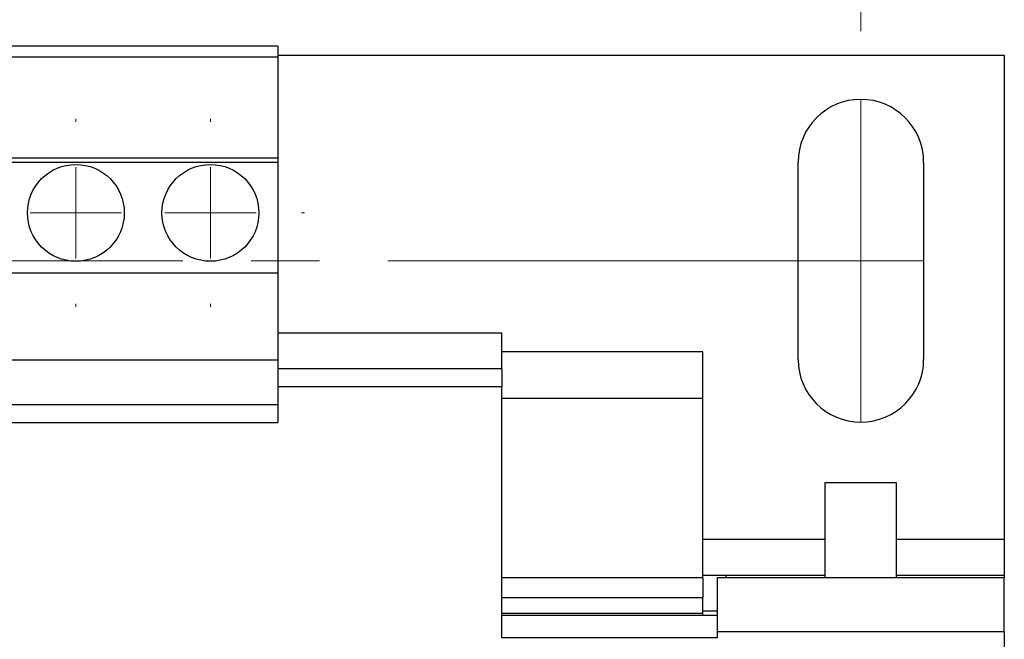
# Model space of a CAD drawing. Header units: millimetres. Extents: x 19 to 819, y 19 to 629.
# Tile 9 of 17: x 208 to 263, y 512 to 547. Entities that reach past the tile are written whole.
import ezdxf

# ---------------------------------------------------------------- set-up
doc = ezdxf.new("R2010")
doc.units = ezdxf.units.MM
doc.header["$LTSCALE"] = 3
doc.linetypes.add('SLD-Center', pattern=[19.05, 15.24, -1.27, 1.27, -1.27])
doc.linetypes.add('SLD-Solid', pattern=[0])
doc.styles.add('SLDTEXTSTYLE0', font='VERDANA.TTF')
doc.dimstyles.new('SLDDIMSTYLE0', dxfattribs={"dimtxt": 6.474023, "dimasz": 9.906, "dimexe": 0, "dimexo": 0.0625, "dimgap": 1.618506, "dimtad": 0, "dimtih": 1, "dimtoh": 1, "dimrnd": 1e-09, "dimzin": 4, "dimdsep": 46, "dimtxsty": 'SLDTEXTSTYLE0', "dimsah": 1, "dimcen": 0.09, "dimadec": 0, "dimazin": 1, "dimtfac": 1, "dimtofl": 0, "dimtmove": 0, "dimatfit": 3, "dimfxl": 0, "dimfrac": 2, "dimtolj": 1, "dimtzin": 12, "dimarcsym": 0})

# ---------------------------------------------------------------- blocks, each defined once
blk = doc.blocks.new('_D_8')
at = {"color": 7, "linetype": 'SLD-Solid', "lineweight": 0}
for p, q in [((174.607, 545.926), (174.607, 584.611)), ((254.617, 545.926), (254.617, 584.611)), ((174.607, 575.086), (196.219, 575.086)), ((204.993, 575.086), (202.819, 575.086)), ((202.819, 575.086), (202.819, 564.797)), ((224.231, 575.086), (226.405, 575.086)), ((226.405, 575.086), (226.405, 564.797)), ((254.617, 575.086), (233.005, 575.086)), ((202.819, 564.797), (204.993, 564.797)), ((226.405, 564.797), (224.231, 564.797))]:
    blk.add_line(p, q, dxfattribs=at)
at = {"color": 7, "linetype": 'SLD-Solid', "lineweight": 18}
for points in [[(174.607, 575.086), (184.513, 573.562), (184.513, 576.61)], [(254.617, 575.086), (244.711, 576.61), (244.711, 573.562)]]:
    blk.add_solid(points, dxfattribs=at)
at = {"color": 7, "linetype": 'SLD-Solid', "lineweight": 18, "char_height": 6.35, "attachment_point": 1, "style": 'SLDTEXTSTYLE0'}
for s, insert in [('80.0', (204.993, 584.601)), ('3.15', (204.993, 572.862))]:
    blk.add_mtext(s, dxfattribs=dict(at, insert=insert))
blk = doc.blocks.new('SW_CENTERMARKSYMBOL_5')
at = {"color": 0, "linetype": 'SLD-Solid', "lineweight": 18}
for p, q in [((0, 5.08), (0, 5.24)), ((0, 0), (0, 2.54)), ((-5.08, 0), (-5.24, 0)), ((0, 0), (-2.54, 0)), ((0, 0), (0, -2.54)), ((0, 0), (2.54, 0)), ((5.08, 0), (5.24, 0)), ((0, -5.08), (0, -5.24))]:
    blk.add_line(p, q, dxfattribs=at)
blk = doc.blocks.new('SW_CENTERMARKSYMBOL_6')
at = {"color": 0, "linetype": 'SLD-Solid', "lineweight": 18}
for p, q in [((0, 5.08), (0, 5.24)), ((0, 0), (0, 2.54)), ((-5.08, 0), (-5.24, 0)), ((0, 0), (-2.54, 0)), ((0, 0), (0, -2.54)), ((0, 0), (2.54, 0)), ((5.08, 0), (5.24, 0)), ((0, -5.08), (0, -5.24))]:
    blk.add_line(p, q, dxfattribs=at)

msp = doc.modelspace()

# ---------------------------------------------------------------- linework, layer by layer
for p, q in [((222.112, 545.086), (207.112, 545.086)), ((222.112, 545.086), (222.112, 544.482)), ((207.112, 544.482), (222.112, 544.482)), ((222.112, 544.586), (262.612, 544.586)), ((222.112, 544.482), (222.112, 538.836)), ((262.612, 544.586), (262.612, 517.586)), ((222.112, 538.836), (207.112, 538.836)), ((207.112, 538.607), (222.112, 538.607)), ((222.112, 538.836), (222.112, 538.607)), ((222.112, 538.607), (222.112, 532.436)), ((251.117, 527.616), (251.117, 538.616)), ((258.117, 538.616), (258.117, 527.616)), ((207.112, 532.436), (222.112, 532.436)), ((222.112, 532.436), (222.112, 527.586)), ((234.612, 529.086), (222.112, 529.086)), ((234.612, 527.086), (234.612, 529.086)), ((245.812, 528.036), (234.612, 528.036)), ((245.812, 525.436), (245.812, 528.036)), ((207.112, 527.586), (222.112, 527.586)), ((222.112, 527.586), (222.112, 525.086)), ((234.612, 527.086), (222.112, 527.086)), ((234.612, 527.086), (234.612, 526.086)), ((234.612, 526.086), (222.112, 526.086)), ((234.612, 512.086), (234.612, 526.086)), ((245.812, 525.436), (234.612, 525.436)), ((245.812, 515.436), (245.812, 525.436)), ((222.112, 525.086), (207.112, 525.086)), ((222.112, 525.086), (222.112, 524.103)), ((207.112, 524.103), (222.112, 524.103)), ((252.612, 520.736), (252.612, 515.436)), ((256.612, 520.736), (252.612, 520.736)), ((256.612, 515.436), (256.612, 520.736)), ((245.812, 517.586), (252.612, 517.586)), ((256.612, 517.586), (262.612, 517.586)), ((262.612, 517.586), (262.612, 515.586)), ((245.812, 515.436), (234.612, 515.436)), ((245.812, 515.586), (247.112, 515.586)), ((245.812, 515.436), (245.812, 514.336)), ((262.612, 515.436), (246.612, 515.436)), ((246.612, 515.436), (246.612, 512.436)), ((247.112, 515.586), (252.612, 515.586)), ((247.112, 515.436), (247.112, 515.586)), ((256.612, 515.586), (262.612, 515.586)), ((262.612, 515.586), (262.612, 515.436)), ((262.612, 512.436), (262.612, 515.436)), ((234.612, 514.336), (245.812, 514.336)), ((245.812, 513.436), (245.812, 514.336)), ((245.812, 513.436), (234.612, 513.436)), ((246.612, 513.336), (234.612, 513.336)), ((245.812, 513.586), (246.612, 513.586)), ((245.812, 513.336), (245.812, 513.436)), ((246.612, 512.086), (234.612, 512.086)), ((246.612, 512.436), (246.612, 512.086)), ((246.612, 512.436), (262.612, 512.436)), ((262.612, 512.436), (262.612, 454.736))]:
    msp.add_line(p, q)
at = {"color": 7, "linetype": 'SLD-Center', "lineweight": 18}
for p, q in [((254.617, 542.116), (254.617, 524.116)), ((171.107, 533.116), (258.117, 533.116))]:
    msp.add_line(p, q, dxfattribs=at)
for centre in [(210.862, 535.786), (218.362, 535.786)]:
    msp.add_circle(centre, 2.7)
for centre, start, end in [((254.617, 538.616), 0, 180), ((254.617, 527.616), 180, 0)]:
    msp.add_arc(centre, 3.5, start, end)

# ---------------------------------------------------------------- block references
at = {"color": 7, "linetype": 'Continuous', "lineweight": 0}
for name, p in [('SW_CENTERMARKSYMBOL_6', (210.862, 535.786)), ('SW_CENTERMARKSYMBOL_5', (218.362, 535.786))]:
    msp.add_blockref(name, p, dxfattribs=at)

# ---------------------------------------------------------------- dimensions: what is measured, and where the dimension line sits
at = {"color": 7, "linetype": 'SLD-Solid', "lineweight": 18}
dim = msp.add_linear_dim(base=(254.617, 575.086), p1=(174.607, 542.116), p2=(254.617, 542.116), dimstyle='SLDDIMSTYLE0', dxfattribs=at)
dim.commit()
dim.dimension.update_dxf_attribs({"geometry": '_D_8', "text_midpoint": (214.612, 575.086), "dimtype": 160})

doc.saveas('drawing.dxf')
